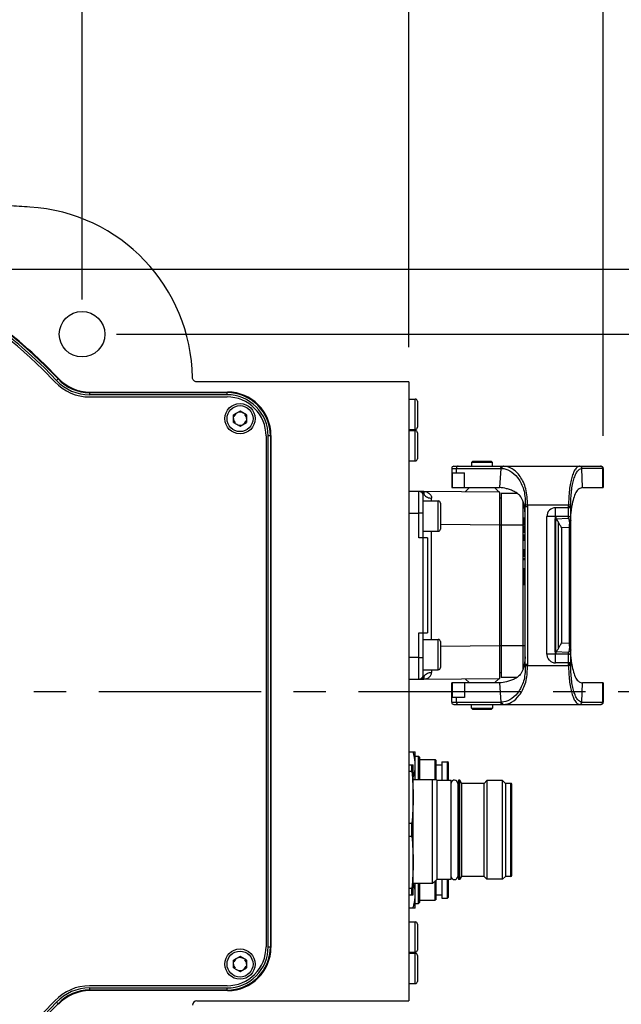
# Model space of a CAD drawing. Header units: millimetres. Extents: x 7426 to 8300, y 123 to 421.
# Tile 94 of 197: x 8019 to 8026, y 311 to 323. Entities that reach past the tile are written whole.
import ezdxf

# ---------------------------------------------------------------- set-up
doc = ezdxf.new("R2010")
doc.units = ezdxf.units.MM
doc.linetypes.add('CENTER', pattern=[0.6, 0.375, -0.075, 0.075, -0.075])
for name, color, linetype in [('中心线', 7, 'CENTER'), ('外形图', 7, 'Continuous'), ('尺寸标注', 7, 'Continuous')]:
    doc.layers.add(name, color=color, linetype=linetype)
doc.styles.add('微软雅黑', font='msyh.ttc')
doc.dimstyles.new('尺寸标注_1_20比例', dxfattribs={"dimtxt": 1.5, "dimasz": 1.25, "dimexe": 0.5, "dimexo": 0.4, "dimgap": 0.5, "dimtad": 1, "dimdec": 1, "dimlfac": 20, "dimdsep": 46, "dimtxsty": '微软雅黑', "dimcen": 0.09, "dimadec": 0, "dimazin": 0, "dimtp": 0.01, "dimtm": 0.01, "dimtfac": 1, "dimtdec": 1, "dimtofl": 0, "dimtmove": 0, "dimatfit": 3, "dimfxl": 1, "dimtolj": 1, "dimarcsym": 0})

# ---------------------------------------------------------------- blocks, each defined once
blk = doc.blocks.new('*D1232')
at = {"layer": 'Defpoints', "color": 0}
for p in [(8019.857, 324.658), (8011.607, 319.239), (8019.857, 319.239)]:
    blk.add_point(p, dxfattribs=at)
at = {"layer": '尺寸标注', "color": 0, "lineweight": -2}
for p, q in [((8011.607, 319.639), (8011.607, 325.158)), ((8019.857, 319.639), (8019.857, 325.158)), ((8012.857, 324.658), (8018.607, 324.658))]:
    blk.add_line(p, q, dxfattribs=at)
at = {"layer": '尺寸标注', "color": 0}
for points in [[(8012.857, 324.867), (8012.857, 324.45), (8011.607, 324.658)], [(8018.607, 324.45), (8018.607, 324.867), (8019.857, 324.658)]]:
    blk.add_solid(points, dxfattribs=at)
at = {"layer": '尺寸标注', "color": 0, "insert": (8015.732, 325.938), "char_height": 1.5, "attachment_point": 5, "style": '微软雅黑'}
blk.add_mtext('\\A1;165', dxfattribs=at)
blk = doc.blocks.new('*D1233')
at = {"layer": 'Defpoints', "color": 0}
for p in [(8023.632, 327.899), (8023.632, 318.689), (8010.082, 315.114)]:
    blk.add_point(p, dxfattribs=at)
at = {"layer": '尺寸标注', "color": 0, "lineweight": -2}
for p, q in [((8010.082, 315.514), (8010.082, 328.399)), ((8023.632, 319.089), (8023.632, 328.399)), ((8011.332, 327.899), (8022.382, 327.899))]:
    blk.add_line(p, q, dxfattribs=at)
at = {"layer": '尺寸标注', "color": 0}
for points in [[(8011.332, 328.108), (8011.332, 327.691), (8010.082, 327.899)], [(8022.382, 327.691), (8022.382, 328.108), (8023.632, 327.899)]]:
    blk.add_solid(points, dxfattribs=at)
at = {"layer": '尺寸标注', "color": 0, "insert": (8016.857, 329.166), "char_height": 1.5, "attachment_point": 5, "style": '微软雅黑'}
blk.add_mtext('\\A1;271', dxfattribs=at)
blk = doc.blocks.new('*D1234')
at = {"layer": 'Defpoints', "color": 0}
for p in [(8025.877, 327.899), (8023.632, 318.689), (8025.877, 317.666)]:
    blk.add_point(p, dxfattribs=at)
at = {"layer": '尺寸标注', "color": 0, "lineweight": -2}
for p, q in [((8023.632, 319.089), (8023.632, 328.399)), ((8025.877, 318.066), (8025.877, 328.399)), ((8022.382, 327.899), (8021.132, 327.899)), ((8027.127, 327.899), (8031.544, 327.899))]:
    blk.add_line(p, q, dxfattribs=at)
at = {"layer": '尺寸标注', "color": 0}
for points in [[(8022.382, 327.691), (8022.382, 328.108), (8023.632, 327.899)], [(8027.127, 328.108), (8027.127, 327.691), (8025.877, 327.899)]]:
    blk.add_solid(points, dxfattribs=at)
at = {"layer": '尺寸标注', "color": 0, "insert": (8029.961, 329.163), "char_height": 1.5, "attachment_point": 5, "style": '微软雅黑'}
blk.add_mtext('\\A1;\\A1;45', dxfattribs=at)
blk = doc.blocks.new('*D1235')
at = {"layer": 'Defpoints', "color": 0}
for p in [(8019.857, 319.239), (8019.857, 310.989), (8030.337, 310.989)]:
    blk.add_point(p, dxfattribs=at)
at = {"layer": '尺寸标注', "color": 0, "lineweight": -2}
for p, q in [((8020.257, 319.239), (8030.837, 319.239)), ((8030.337, 317.989), (8030.337, 312.239)), ((8020.257, 310.989), (8030.837, 310.989))]:
    blk.add_line(p, q, dxfattribs=at)
at = {"layer": '尺寸标注', "color": 0}
for points in [[(8030.545, 317.989), (8030.128, 317.989), (8030.337, 319.239)], [(8030.128, 312.239), (8030.545, 312.239), (8030.337, 310.989)]]:
    blk.add_solid(points, dxfattribs=at)
at = {"layer": '尺寸标注', "color": 0, "insert": (8029.057, 315.114), "char_height": 1.5, "attachment_point": 5, "rotation": 90, "style": '微软雅黑'}
blk.add_mtext('\\A1;165', dxfattribs=at)
blk = doc.blocks.new('*D1236')
at = {"layer": 'Defpoints', "color": 0}
for p in [(8011.607, 319.989), (8011.607, 310.239), (8034.266, 310.239)]:
    blk.add_point(p, dxfattribs=at)
at = {"layer": '尺寸标注', "color": 0, "lineweight": -2}
for p, q in [((8012.007, 319.989), (8034.766, 319.989)), ((8034.266, 318.739), (8034.266, 311.489)), ((8012.007, 310.239), (8034.766, 310.239))]:
    blk.add_line(p, q, dxfattribs=at)
at = {"layer": '尺寸标注', "color": 0}
for points in [[(8034.474, 318.739), (8034.058, 318.739), (8034.266, 319.989)], [(8034.058, 311.489), (8034.474, 311.489), (8034.266, 310.239)]]:
    blk.add_solid(points, dxfattribs=at)
at = {"layer": '尺寸标注', "color": 0, "ltscale": 5, "insert": (8032.986, 315.114), "char_height": 1.5, "attachment_point": 5, "rotation": 90, "style": '微软雅黑'}
blk.add_mtext('\\A1;\\A1;195±0.05', dxfattribs=at)

msp = doc.modelspace()

# ---------------------------------------------------------------- linework, layer by layer
at = {"layer": '中心线', "linetype": 'CENTER', "ltscale": 5}
msp.add_line((7978.0498, 315.1135), (8026.3155, 315.1135), dxfattribs=at)
at = {"layer": '外形图', "color": 7, "linetype": 'Continuous'}
for p, q in [((8019.5624, 318.7048), (8019.5806, 318.7219)), ((8019.5806, 318.7219), (8019.5836, 318.7283)), ((8023.6323, 318.6885), (8021.1821, 318.6885)), ((8023.6323, 318.6885), (8023.6323, 311.5385)), ((8019.9453, 318.5639), (8019.9481, 318.5705)), ((8019.9453, 318.5639), (8019.9453, 318.5389)), ((8019.9453, 318.5639), (8021.5328, 318.5639)), ((8019.9481, 318.5705), (8021.5393, 318.5705)), ((8021.5393, 318.5705), (8021.5328, 318.5639)), ((8021.5328, 318.5389), (8021.5328, 318.5639)), ((8021.5327, 318.5389), (8019.9453, 318.5389)), ((8019.9453, 318.5139), (8021.5327, 318.5139)), ((8023.6323, 318.4885), (8023.7073, 318.4885)), ((8023.7073, 318.1385), (8023.7073, 318.4885)), ((8023.7323, 318.4635), (8023.7323, 318.1635)), ((8021.6823, 318.3501), (8021.6073, 318.3068)), ((8021.7573, 318.3068), (8021.6823, 318.3501)), ((8021.6073, 318.2202), (8021.6073, 318.3068)), ((8021.6073, 318.2202), (8021.6823, 318.1769)), ((8021.6823, 318.1769), (8021.7573, 318.2202)), ((8021.7573, 318.3068), (8021.7573, 318.2202)), ((8023.6323, 318.1385), (8023.7073, 318.1385)), ((8023.6323, 318.126), (8023.7073, 318.126)), ((8023.7073, 317.776), (8023.7073, 318.126)), ((8023.7323, 318.101), (8023.7323, 317.801)), ((8021.9827, 318.064), (8021.9827, 312.1631)), ((8022.0327, 318.064), (8022.0077, 318.064)), ((8022.0077, 312.163), (8022.0077, 318.064)), ((8022.0327, 318.064), (8022.0393, 318.0706)), ((8022.0327, 318.064), (8022.0327, 312.163)), ((8022.0393, 318.0706), (8022.0393, 312.1564)), ((8023.6323, 317.776), (8023.7073, 317.776)), ((8024.3673, 317.7685), (8024.3573, 317.7585)), ((8024.5973, 317.7585), (8024.3573, 317.7585)), ((8024.3573, 317.7585), (8024.3573, 317.7135)), ((8024.5873, 317.7685), (8024.3673, 317.7685)), ((8024.5973, 317.7585), (8024.5873, 317.7685)), ((8024.5973, 317.7135), (8024.5973, 317.7585)), ((8024.1273, 317.6885), (8024.6941, 317.6885)), ((8024.1273, 317.6885), (8024.1273, 317.4663)), ((8024.1523, 317.7135), (8025.8523, 317.7135)), ((8024.1805, 317.6885), (8024.1805, 317.6363)), ((8024.6941, 317.6885), (8024.6801, 317.4663)), ((8024.7045, 317.6883), (8024.6941, 317.6885)), ((8025.6316, 317.6885), (8025.6287, 317.6884)), ((8025.8773, 317.6885), (8025.6316, 317.6885)), ((8025.6381, 317.4663), (8025.6316, 317.6885)), ((8025.8715, 317.4663), (8025.8715, 317.6885)), ((8025.8773, 317.6885), (8025.8773, 317.4663)), ((8024.1333, 317.6363), (8024.2745, 317.6363)), ((8024.1333, 317.6363), (8024.1333, 317.4663)), ((8024.2745, 317.4663), (8024.2745, 317.6363)), ((8023.7973, 317.4235), (8023.6323, 317.4235)), ((8023.7473, 316.8885), (8023.7473, 317.4235)), ((8024.6848, 317.4135), (8023.7973, 317.4235)), ((8024.1273, 317.4663), (8024.6801, 317.4663)), ((8024.2844, 317.418), (8024.3328, 317.4663)), ((8024.6218, 317.4663), (8024.6745, 317.4136)), ((8025.6381, 317.4663), (8025.8773, 317.4663)), ((8023.7973, 315.3035), (8023.7973, 317.3735)), ((8023.7973, 317.3135), (8023.9723, 317.3135)), ((8023.9723, 316.9635), (8023.9723, 317.3135)), ((8024.6848, 315.2635), (8024.6848, 317.4135)), ((8024.6848, 317.3498), (8024.6973, 317.3498)), ((8024.6973, 317.4023), (8024.8823, 317.4023)), ((8024.6973, 317.4023), (8024.6973, 315.2748)), ((8024.9519, 315.3696), (8024.9519, 317.3075)), ((8023.9973, 317.2885), (8023.9973, 316.9885)), ((8025.0018, 317.2635), (8024.9768, 317.2633)), ((8024.9769, 315.4273), (8024.9769, 317.2497)), ((8025.477, 317.2635), (8025.0018, 317.2635)), ((8025.0019, 317.25), (8025.0018, 315.427)), ((8025.5019, 317.2345), (8025.3267, 317.2345)), ((8025.4769, 317.1091), (8025.4769, 317.2345)), ((8025.502, 317.2631), (8025.477, 317.2635)), ((8025.477, 317.2496), (8025.5019, 317.2496)), ((8025.5019, 317.2541), (8025.502, 317.2586)), ((8025.5019, 317.2496), (8025.5019, 317.2541)), ((8025.5019, 315.4274), (8025.5019, 317.2496)), ((8025.502, 317.2586), (8025.502, 317.2631)), ((8023.7973, 317.1735), (8023.7473, 317.1735)), ((8024.9594, 317.119), (8024.9736, 317.1215)), ((8024.9594, 317.119), (8024.9594, 317.0403)), ((8024.9769, 317.1125), (8024.9594, 317.1125)), ((8024.9736, 317.1034), (8024.9594, 317.1059)), ((8025.3047, 317.1342), (8025.2269, 317.1342)), ((8025.2269, 315.5429), (8025.2269, 317.1342)), ((8025.3369, 317.1292), (8025.3177, 317.1307)), ((8025.3369, 317.1265), (8025.3177, 317.128)), ((8025.3369, 317.1238), (8025.3177, 317.1253)), ((8025.3369, 317.1212), (8025.3177, 317.1226)), ((8025.3369, 317.1185), (8025.3177, 317.1199)), ((8025.3369, 317.1158), (8025.3177, 317.1172)), ((8025.3369, 317.1131), (8025.3177, 317.1145)), ((8025.3369, 317.1104), (8025.3177, 317.1118)), ((8025.3369, 317.1077), (8025.3177, 317.1092)), ((8025.3369, 317.105), (8025.3177, 317.1065)), ((8025.3177, 317.1065), (8025.3177, 315.5705)), ((8025.3262, 317.135), (8025.3261, 317.1348)), ((8025.4769, 317.1347), (8025.3266, 317.1347)), ((8025.3269, 317.1347), (8025.3269, 317.1441)), ((8025.3369, 317.1319), (8025.3269, 317.1327)), ((8025.4769, 317.1091), (8025.3269, 317.1026)), ((8025.3269, 317.1044), (8025.3369, 317.105)), ((8025.3269, 317.1026), (8025.3269, 315.5744)), ((8023.7973, 316.9635), (8023.9723, 316.9635)), ((8023.8947, 315.7135), (8023.8947, 316.9635)), ((8023.9973, 317.0463), (8024.6848, 317.0386)), ((8024.6973, 317.0348), (8024.6848, 317.0348)), ((8024.9769, 317.0323), (8024.6973, 317.0323)), ((8024.9594, 317.0534), (8024.9736, 317.0559)), ((8024.9769, 317.0468), (8024.9594, 317.0468)), ((8024.9736, 317.0378), (8024.9594, 317.0403)), ((8024.9736, 317.0165), (8024.9594, 317.014)), ((8024.9594, 317.014), (8024.9594, 317.0105)), ((8024.9746, 317.0128), (8024.9594, 317.0105)), ((8024.9769, 317.0105), (8024.9594, 317.0075)), ((8024.9594, 317.0075), (8024.9594, 316.9484)), ((8024.9769, 317.0009), (8024.9594, 317.0009)), ((8024.9594, 316.9746), (8024.9769, 316.9746)), ((8025.3601, 315.6083), (8025.3601, 317.0687)), ((8025.4901, 317.0076), (8025.3945, 317.0035)), ((8025.3945, 317.0035), (8025.3945, 315.6735)), ((8025.5019, 317.0076), (8025.4901, 317.0076)), ((8025.4901, 315.6694), (8025.4901, 317.0076)), ((8023.8473, 316.8885), (8023.7473, 316.8885)), ((8023.8473, 316.8885), (8023.8473, 315.7885)), ((8024.9769, 316.9539), (8024.9594, 316.956)), ((8024.9736, 316.9459), (8024.9594, 316.9484)), ((8024.9594, 316.9221), (8024.9769, 316.9252)), ((8024.9594, 316.9221), (8024.9594, 316.8565)), ((8024.9769, 316.9156), (8024.9594, 316.9156)), ((8024.9594, 316.8828), (8024.9769, 316.8828)), ((8024.9769, 316.862), (8024.9594, 316.8641)), ((8024.9736, 316.854), (8024.9594, 316.8565)), ((8024.9594, 316.7515), (8024.9769, 316.7546)), ((8024.9594, 316.7515), (8024.9594, 316.6728)), ((8024.9769, 316.745), (8024.9594, 316.745)), ((8024.9594, 316.7121), (8024.9769, 316.7121)), ((8024.9769, 316.6867), (8024.9594, 316.6888)), ((8024.9594, 316.6793), (8024.9736, 316.6768)), ((8024.9736, 316.6703), (8024.9594, 316.6728)), ((8024.9594, 316.6465), (8024.9736, 316.649)), ((8024.9594, 316.6465), (8024.9594, 316.6334)), ((8024.9769, 316.64), (8024.9594, 316.64)), ((8024.9736, 316.6309), (8024.9594, 316.6334)), ((8024.9736, 316.5309), (8024.9594, 316.5284)), ((8024.9594, 316.5284), (8024.9594, 316.4365)), ((8024.9769, 316.519), (8024.9594, 316.5169)), ((8024.9769, 316.489), (8024.9594, 316.489)), ((8024.9769, 316.459), (8024.9594, 316.4611)), ((8024.9736, 316.4471), (8024.9594, 316.4496)), ((8024.9769, 316.4366), (8024.9594, 316.4387)), ((8024.9746, 316.4338), (8024.9594, 316.4365)), ((8024.9594, 316.4234), (8024.9769, 316.4265)), ((8024.9594, 316.4234), (8024.9594, 316.3446)), ((8024.9769, 316.4168), (8024.9594, 316.4168)), ((8024.9594, 316.384), (8024.9769, 316.384)), ((8024.9769, 316.3586), (8024.9594, 316.3607)), ((8024.9594, 316.3512), (8024.9736, 316.3487)), ((8024.9736, 316.3421), (8024.9594, 316.3446)), ((8023.7473, 315.7885), (8023.8473, 315.7885)), ((8023.7473, 315.2535), (8023.7473, 315.7885)), ((8023.7973, 315.7135), (8023.9723, 315.7135)), ((8023.9723, 315.3635), (8023.9723, 315.7135)), ((8023.9973, 315.6885), (8023.9973, 315.3885)), ((8024.6848, 315.6384), (8023.9973, 315.6307)), ((8024.6848, 315.6423), (8024.6973, 315.6423)), ((8024.6973, 315.6448), (8024.9769, 315.6448)), ((8025.3945, 315.6735), (8025.4901, 315.6694)), ((8025.4901, 315.6694), (8025.5019, 315.6694)), ((8023.7473, 315.5035), (8023.7973, 315.5035)), ((8025.3001, 315.5428), (8025.2269, 315.5428)), ((8025.3177, 315.5705), (8025.3369, 315.572)), ((8025.3177, 315.5679), (8025.3369, 315.5693)), ((8025.3177, 315.5652), (8025.3369, 315.5666)), ((8025.3177, 315.5625), (8025.3369, 315.5639)), ((8025.3177, 315.5598), (8025.3369, 315.5612)), ((8025.3177, 315.5571), (8025.3369, 315.5585)), ((8025.3177, 315.5544), (8025.3369, 315.5559)), ((8025.3177, 315.5517), (8025.3369, 315.5532)), ((8025.3177, 315.549), (8025.3369, 315.5505)), ((8025.3177, 315.5463), (8025.3369, 315.5478)), ((8025.3269, 315.5744), (8025.4769, 315.5679)), ((8025.3369, 315.572), (8025.3269, 315.5726)), ((8025.3269, 315.5443), (8025.3369, 315.5451)), ((8025.4769, 315.5423), (8025.3269, 315.5424)), ((8025.4769, 315.4274), (8025.4769, 315.5679)), ((8024.9768, 315.4137), (8025.0018, 315.4135)), ((8025.0018, 315.4135), (8025.477, 315.4135)), ((8025.5019, 315.4425), (8025.3268, 315.4425)), ((8025.4893, 315.4274), (8025.4769, 315.4274)), ((8025.502, 315.4139), (8025.477, 315.4135)), ((8023.6323, 315.2535), (8023.7973, 315.2535)), ((8023.7972, 315.2535), (8024.6848, 315.2635)), ((8023.7973, 315.3635), (8023.9723, 315.3635)), ((8024.2844, 315.259), (8024.3328, 315.2107)), ((8024.6218, 315.2107), (8024.6745, 315.2634)), ((8024.6973, 315.3273), (8024.6848, 315.3273)), ((8024.8823, 315.2748), (8024.6973, 315.2748)), ((8024.6801, 315.2107), (8024.1273, 315.2107)), ((8024.1273, 314.9885), (8024.1273, 315.2107)), ((8024.1333, 315.2107), (8024.1333, 315.0407)), ((8024.2745, 315.2107), (8024.2745, 315.0407)), ((8024.6801, 315.2107), (8024.6941, 314.9885)), ((8025.6316, 314.9885), (8025.6381, 315.2107)), ((8025.8773, 315.2107), (8025.6381, 315.2107)), ((8025.8715, 314.9885), (8025.8715, 315.2107)), ((8025.8773, 315.2107), (8025.8773, 314.9885)), ((8024.2745, 315.0407), (8024.1333, 315.0407)), ((8024.1805, 315.0407), (8024.1805, 314.9885)), ((8024.1273, 314.9885), (8024.6941, 314.9885)), ((8024.1523, 314.9635), (8025.8523, 314.9635)), ((8024.3573, 314.9185), (8024.3573, 314.9635)), ((8024.3573, 314.9185), (8024.5973, 314.9185)), ((8024.3673, 314.9085), (8024.3573, 314.9185)), ((8024.5973, 314.9185), (8024.5873, 314.9085)), ((8024.5973, 314.9635), (8024.5973, 314.9185)), ((8025.6316, 314.9885), (8025.6287, 314.9886)), ((8025.6316, 314.9885), (8025.8773, 314.9885)), ((8024.3673, 314.9085), (8024.5873, 314.9085)), ((8023.6323, 314.4166), (8023.7073, 314.4166)), ((8023.7073, 314.0935), (8023.7073, 314.4166)), ((8023.7073, 314.3635), (8023.7448, 314.3635)), ((8023.7598, 314.3485), (8023.7448, 314.3635)), ((8023.7448, 314.0935), (8023.7448, 314.3635)), ((8023.7598, 314.0935), (8023.7598, 314.3485)), ((8023.6323, 314.2635), (8023.6823, 314.2635)), ((8023.6673, 314.1861), (8023.6673, 314.2635)), ((8023.6823, 312.7635), (8023.6823, 314.2635)), ((8023.7598, 314.326), (8023.9368, 314.326)), ((8023.9368, 314.0935), (8023.9368, 314.326)), ((8023.9468, 314.316), (8023.9368, 314.326)), ((8023.9468, 314.0935), (8023.9468, 314.316)), ((8023.9468, 314.2635), (8024.0133, 314.2635)), ((8024.0133, 314.301), (8024.0798, 314.301)), ((8024.0133, 314.301), (8024.0133, 314.086)), ((8024.0798, 314.086), (8024.0798, 314.301)), ((8024.0898, 314.291), (8024.0798, 314.301)), ((8024.0898, 314.086), (8024.0898, 314.291)), ((8023.6673, 314.1861), (8023.6323, 314.1861)), ((8023.6823, 314.0935), (8023.9473, 314.0935)), ((8023.9073, 312.8935), (8023.9073, 314.0935)), ((8023.9473, 314.0935), (8023.9548, 314.086)), ((8023.9548, 314.086), (8024.1223, 314.086)), ((8023.9548, 314.086), (8023.9548, 312.941)), ((8024.1223, 312.941), (8024.1223, 314.086)), ((8024.2073, 314.036), (8024.1971, 314.036)), ((8024.1973, 314.0508), (8024.1973, 312.9762)), ((8024.2223, 314.086), (8024.2073, 314.086)), ((8024.2073, 314.086), (8024.2073, 312.941)), ((8024.2223, 312.941), (8024.2223, 314.086)), ((8024.2273, 314.0773), (8024.2223, 314.086)), ((8024.231, 314.0705), (8024.2273, 314.0773)), ((8024.2327, 314.0674), (8024.231, 314.0705)), ((8024.234, 314.0651), (8024.2327, 314.0674)), ((8024.2364, 314.0609), (8024.234, 314.0651)), ((8024.2377, 314.0584), (8024.2364, 314.0609)), ((8024.2421, 314.0505), (8024.2377, 314.0584)), ((8024.2425, 314.0497), (8024.2425, 312.976)), ((8024.3273, 314.0505), (8024.2436, 314.0505)), ((8024.5023, 314.051), (8024.3273, 314.051)), ((8024.5348, 314.0835), (8024.5023, 314.051)), ((8024.5023, 312.976), (8024.5023, 314.051)), ((8024.7148, 314.0835), (8024.5348, 314.0835)), ((8024.5348, 314.0835), (8024.5348, 312.9435)), ((8024.7148, 312.9435), (8024.7148, 314.0835)), ((8024.7473, 314.051), (8024.7148, 314.0835)), ((8024.8123, 314.051), (8024.7473, 314.051)), ((8024.7473, 314.051), (8024.7473, 312.976)), ((8024.8123, 312.976), (8024.8123, 314.051)), ((8024.8223, 312.986), (8024.8223, 314.041)), ((8023.6323, 313.5909), (8023.6673, 313.5909)), ((8023.6673, 313.4361), (8023.6673, 313.5909)), ((8023.6673, 313.4361), (8023.6323, 313.4361)), ((8024.2073, 312.991), (8024.1973, 312.991)), ((8023.9073, 312.8935), (8023.6823, 312.8935)), ((8023.7073, 312.6104), (8023.7073, 312.8935)), ((8023.7448, 312.6635), (8023.7448, 312.8935)), ((8023.7598, 312.6785), (8023.7598, 312.8935)), ((8023.9073, 312.8935), (8023.9548, 312.941)), ((8023.9368, 312.701), (8023.9368, 312.923)), ((8023.9468, 312.711), (8023.9468, 312.933)), ((8024.1223, 312.941), (8023.9548, 312.941)), ((8024.0133, 312.941), (8024.0133, 312.726)), ((8024.0798, 312.726), (8024.0798, 312.941)), ((8024.0898, 312.736), (8024.0898, 312.941)), ((8024.2223, 312.941), (8024.2073, 312.941)), ((8024.2425, 312.976), (8024.2223, 312.941)), ((8024.5023, 312.976), (8024.2425, 312.976)), ((8024.5348, 312.9435), (8024.5023, 312.976)), ((8024.7148, 312.9435), (8024.5348, 312.9435)), ((8024.7473, 312.976), (8024.7148, 312.9435)), ((8024.8123, 312.976), (8024.7473, 312.976)), ((8023.6323, 312.8409), (8023.6673, 312.8409)), ((8023.6323, 312.7635), (8023.6823, 312.7635)), ((8023.6673, 312.7635), (8023.6673, 312.8409)), ((8023.9468, 312.7635), (8024.0133, 312.7635)), ((8023.7073, 312.6635), (8023.7448, 312.6635)), ((8023.7598, 312.6785), (8023.7448, 312.6635)), ((8023.7598, 312.701), (8023.9368, 312.701)), ((8023.9468, 312.711), (8023.9368, 312.701)), ((8024.0133, 312.726), (8024.0798, 312.726)), ((8024.0898, 312.736), (8024.0798, 312.726)), ((8023.7073, 312.6104), (8023.6323, 312.6104)), ((8023.6323, 312.451), (8023.7073, 312.451)), ((8023.7073, 312.101), (8023.7073, 312.451)), ((8023.7323, 312.426), (8023.7323, 312.126)), ((8022.0077, 312.163), (8022.0327, 312.163)), ((8022.0393, 312.1564), (8022.0327, 312.163)), ((8023.6323, 312.101), (8023.7073, 312.101)), ((8023.6323, 312.0885), (8023.7073, 312.0885)), ((8023.7073, 311.7385), (8023.7073, 312.0885)), ((8021.6823, 312.0501), (8021.6073, 312.0068)), ((8021.6073, 311.9202), (8021.6073, 312.0068)), ((8021.7573, 312.0068), (8021.6823, 312.0501)), ((8021.7573, 312.0068), (8021.7573, 311.9202)), ((8023.7323, 312.0635), (8023.7323, 311.7635)), ((8021.6073, 311.9202), (8021.6823, 311.8769)), ((8021.6823, 311.8769), (8021.7573, 311.9202)), ((8023.6323, 311.7385), (8023.7073, 311.7385)), ((8021.5327, 311.7131), (8019.9453, 311.7131)), ((8019.9453, 311.6881), (8021.5327, 311.6881)), ((8019.9453, 311.6881), (8019.9453, 311.6631)), ((8021.5328, 311.6631), (8019.9453, 311.6631)), ((8019.9453, 311.6631), (8019.9481, 311.6565)), ((8021.5393, 311.6565), (8019.9481, 311.6565)), ((8021.5328, 311.6631), (8021.5328, 311.6881)), ((8021.5328, 311.6631), (8021.5393, 311.6565)), ((8019.5806, 311.5051), (8019.5624, 311.5222)), ((8019.5806, 311.5051), (8019.5836, 311.4987)), ((8021.1821, 311.5385), (8023.6323, 311.5385))]:
    msp.add_line(p, q, dxfattribs=at)
for points in [[(8025.3253, 317.1342), (8025.3214, 317.1342), (8025.3213, 317.1342), (8025.3212, 317.1344), (8025.3211, 317.1346), (8025.321, 317.1342)], [(8025.3255, 317.1363), (8025.3254, 317.1341), (8025.3253, 317.1342)], [(8025.3256, 317.1361), (8025.3257, 317.136), (8025.3256, 317.1361), (8025.3256, 317.1361), (8025.3255, 317.1363)]]:
    msp.add_lwpolyline(points, dxfattribs=at)
for centre, radius in [((8019.8573, 319.2385), 0.2629), ((8021.6823, 318.2635), 0.175), ((8021.6823, 318.2635), 0.15), ((8021.6823, 311.9635), 0.175), ((8021.6823, 311.9635), 0.15)]:
    msp.add_circle(centre, radius, dxfattribs=at)
for centre, radius, start, end in [((8015.6073, 260.8184), 60, 86.515404, 86.749703), ((8019.1328, 318.7117), 1.9994, 0.7199, 86.52159), ((8015.7323, 315.1135), 5.2754, 43.15717, 316.84283), ((8015.7323, 315.1135), 5.2504, 43.15717, 316.84283), ((8015.7323, 315.1135), 5.2254, 43.15735, 316.84263), ((8015.7323, 315.1135), 5.282, 43.18535, 51.505), ((8019.9453, 319.0638), 0.5499, 223.1551, 270.00101), ((8019.9453, 319.0638), 0.5248, 223.15368, 270.00487), ((8019.9452, 319.0638), 0.4998, 223.15276, 270.00433), ((8019.9481, 319.0703), 0.4998, 223.18096, 270.00437), ((8021.5328, 318.064), 0.4999, 359.99776, 90.00209), ((8021.5328, 318.064), 0.4749, 359.99017, 90.0084), ((8021.5328, 318.064), 0.4499, 359.99, 90.01121), ((8023.7073, 318.4635), 0.025, 0, 90), ((8021.6823, 318.2635), 0.075, 120, 160.00237), ((8021.6823, 318.2635), 0.075, 60, 100.00237), ((8021.6823, 318.2635), 0.075, 180, 220.00237), ((8021.6823, 318.2635), 0.075, 300, 340.00237), ((8021.6823, 318.2635), 0.075, 0, 40.00237), ((8021.6823, 318.2635), 0.075, 240, 280.00237), ((8023.7073, 318.1635), 0.025, 270, 0), ((8023.7073, 318.101), 0.025, 0, 90), ((8023.7073, 317.801), 0.025, 270, 0), ((8024.1523, 317.6885), 0.025, 90, 180), ((8025.8523, 317.6885), 0.025, 0, 90.00018), ((8023.7473, 317.3735), 0.05, 359.99944, 90), ((8023.7958, 317.297), 0.1265, 85.26745, 89.33677), ((8023.8717, 317.4286), 0.0756, 210.5377, 215.05664), ((8023.9723, 317.2885), 0.025, 0, 90), ((8028.4128, 317.2843), 3.4361, 180.35005, 180.57772), ((8023.9723, 316.9885), 0.025, 270, 0), ((8024.7929, 317.003), 0.6973, 0.37975, 3.29267), ((8023.9723, 315.6885), 0.025, 0, 90), ((8024.7674, 315.6748), 0.7227, 356.77333, 359.56897), ((8023.9723, 315.3885), 0.025, 270, 0), ((8028.4086, 315.3927), 3.4319, 179.4216, 179.64966), ((8031.1223, 315.4937), 5.6208, 180.67601, 180.81358), ((8023.7473, 315.3035), 0.05, 270, 0.00073), ((8023.7958, 315.3805), 0.127, 270.67778, 274.79759), ((8023.8715, 315.2488), 0.0753, 145.06341, 149.60387), ((8038.458, 315.4201), 14.5634, 180.2296, 180.34415), ((8024.1523, 314.9885), 0.025, 180, 270), ((8025.8523, 314.9885), 0.025, 270, 0), ((8023.3181, 314.2651), 0.3892, 359.54276, 359.99981), ((8023.0515, 313.9035), 0.6628, 17.14273, 17.81597), ((8023.0765, 313.9113), 0.6366, 16.6451, 17.1414), ((8024.1598, 314.051), 0.0375, 359.7825, 175.18363), ((8024.8123, 314.041), 0.01, 0, 90), ((8024.8123, 312.986), 0.01, 270, 0), ((8023.1406, 312.7299), 0.5699, 13.35878, 16.69394), ((8024.1598, 312.976), 0.0375, 184.81637, 0.2175), ((8023.3181, 312.7619), 0.3892, 0.0002, 0.45761), ((8023.7073, 312.426), 0.025, 0, 90), ((8021.5328, 312.163), 0.4499, 269.98998, 0.0112), ((8021.5328, 312.163), 0.4749, 269.99017, 0.0084), ((8021.5328, 312.163), 0.4999, 269.99774, 0.00212), ((8023.7073, 312.126), 0.025, 270, 0), ((8023.7073, 312.0635), 0.025, 0, 90), ((8021.6823, 311.9635), 0.075, 180, 220.00237), ((8021.6823, 311.9635), 0.075, 120, 160.00237), ((8021.6823, 311.9635), 0.075, 60, 100.00237), ((8021.6823, 311.9635), 0.075, 0, 40.00237), ((8021.6823, 311.9635), 0.075, 240, 280.00237), ((8021.6823, 311.9635), 0.075, 300, 340.00237), ((8023.7073, 311.7635), 0.025, 270, 0), ((8019.9453, 311.1632), 0.5499, 89.999, 136.845), ((8019.9453, 311.1632), 0.5248, 89.99513, 136.84632), ((8019.9452, 311.1632), 0.4998, 89.99563, 136.84716), ((8019.9481, 311.1567), 0.4998, 89.99562, 136.81905), ((8021.1821, 311.4885), 0.05, 90.00156, 179.27776)]:
    msp.add_arc(centre, radius, start, end, dxfattribs=at)
for centre, major_axis, start_param, end_param in [((8021.5392, 318.0704), (0.3537, 0.3537), -0.7852528, 0.7852528), ((8021.5392, 312.1566), (-0.3537, 0.3537), -3.9268454, -2.3563399)]:
    msp.add_ellipse(centre, major_axis=major_axis, ratio=0.9996955, start_param=start_param, end_param=end_param, dxfattribs=at)
for points, knots in [([(8021.1821, 318.6885), (8021.1696, 318.6885), (8021.1438, 318.6987), (8021.1322, 318.7243), (8021.132, 318.7368)], [0, 0, 0, 0, 0.4996681, 1, 1, 1, 1]), ([(8024.2017, 317.7135), (8024.198, 317.7135), (8024.1901, 317.7109), (8024.1851, 317.7046), (8024.1833, 317.701)], [0, 0, 0, 0, 0.4809443, 1, 1, 1, 1]), ([(8024.6941, 317.6885), (8024.6941, 317.6947), (8024.6978, 317.7072), (8024.7097, 317.7135), (8024.7153, 317.7135)], [0, 0, 0, 0, 0.5289938, 1, 1, 1, 1]), ([(8024.7045, 317.6883), (8024.7372, 317.6878), (8024.8087, 317.6654), (8024.8784, 317.5996), (8024.9251, 317.5282), (8024.9543, 317.4616), (8024.9731, 317.3859), (8024.9759, 317.3324), (8024.9764, 317.3049)], [0, 0, 0, 0, 0.1910559, 0.4168248, 0.5468752, 0.6881319, 0.8392096, 1, 1, 1, 1]), ([(8024.7255, 317.7135), (8024.7219, 317.7135), (8024.7141, 317.711), (8024.709, 317.7045), (8024.7072, 317.7008)], [0, 0, 0, 0, 0.4620002, 1, 1, 1, 1]), ([(8025.0017, 317.2635), (8025.0015, 317.2957), (8025.0016, 317.3587), (8024.9872, 317.4492), (8024.9586, 317.5289), (8024.911, 317.6124), (8024.8376, 317.6879), (8024.7602, 317.7135), (8024.7255, 317.7135)], [0, 0, 0, 0, 0.1664692, 0.3251158, 0.4707769, 0.6015679, 0.8204957, 1, 1, 1, 1]), ([(8025.6048, 317.7135), (8025.5853, 317.7135), (8025.5553, 317.6844), (8025.532, 317.6372), (8025.5129, 317.5817), (8025.4977, 317.5144), (8025.4814, 317.4072), (8025.4779, 317.3221), (8025.4771, 317.2635)], [0, 0, 0, 0, 0.1199616, 0.2143516, 0.3338751, 0.4769555, 0.6394676, 1, 1, 1, 1]), ([(8025.502, 317.2631), (8025.5028, 317.3181), (8025.5062, 317.398), (8025.5222, 317.4987), (8025.5373, 317.5623), (8025.5562, 317.615), (8025.5799, 317.6605), (8025.6094, 317.688), (8025.6287, 317.6884)], [0, 0, 0, 0, 0.3556118, 0.5167021, 0.6593026, 0.7791294, 0.874797, 1, 1, 1, 1]), ([(8025.6048, 317.7135), (8025.6087, 317.7135), (8025.6172, 317.7113), (8025.6233, 317.705), (8025.6254, 317.7012)], [0, 0, 0, 0, 0.4775887, 1, 1, 1, 1]), ([(8025.6316, 317.6885), (8025.6316, 317.6948), (8025.6268, 317.7079), (8025.6138, 317.7135), (8025.6077, 317.7135)], [0, 0, 0, 0, 0.5076175, 1, 1, 1, 1]), ([(8025.8715, 317.6885), (8025.8715, 317.6928), (8025.8693, 317.7015), (8025.8631, 317.708), (8025.8595, 317.7102)], [0, 0, 0, 0, 0.5041993, 1, 1, 1, 1]), ([(8023.8069, 317.4183), (8023.8063, 317.4191), (8023.8038, 317.4219), (8023.7999, 317.4234), (8023.7972, 317.4235)], [0, 0, 0, 0, 0.2756473, 1, 1, 1, 1]), ([(8023.8063, 317.4231), (8023.8166, 317.4222), (8023.8372, 317.4178), (8023.8655, 317.4029), (8023.8884, 317.3786), (8023.8954, 317.3559), (8023.8948, 317.3443)], [0, 0, 0, 0, 0.2405965, 0.4833231, 0.7318227, 1, 1, 1, 1]), ([(8023.8066, 317.3902), (8023.8081, 317.3938), (8023.8114, 317.4028), (8023.8102, 317.4136), (8023.8069, 317.4183)], [0, 0, 0, 0, 0.4100568, 1, 1, 1, 1]), ([(8024.9633, 317.264), (8024.9566, 317.2981), (8024.94, 317.3486), (8024.893, 317.3977), (8024.8513, 317.4223), (8024.8073, 317.4407), (8024.7508, 317.4582), (8024.7078, 317.4663), (8024.6801, 317.4663)], [0, 0, 0, 0, 0.275979, 0.4031946, 0.5306107, 0.6574092, 0.7802782, 1, 1, 1, 1]), ([(8025.6381, 317.4663), (8025.6242, 317.4663), (8025.5921, 317.4526), (8025.5573, 317.406), (8025.5314, 317.3373), (8025.5198, 317.2839), (8025.5146, 317.2542)], [0, 0, 0, 0, 0.1600287, 0.3719047, 0.6539829, 1, 1, 1, 1]), ([(8023.7973, 317.3735), (8023.7973, 317.3749), (8023.7985, 317.3814), (8023.803, 317.3866), (8023.8066, 317.3902)], [0, 0, 0, 0, 0.2176024, 1, 1, 1, 1]), ([(8023.8098, 317.3852), (8023.819, 317.3721), (8023.846, 317.3514), (8023.8785, 317.3447), (8023.8948, 317.3443)], [0, 0, 0, 0, 0.4939096, 1, 1, 1, 1]), ([(8023.8946, 317.3152), (8023.8946, 317.3178), (8023.8947, 317.3275), (8023.8947, 317.3372), (8023.8948, 317.3443)], [0, 0, 0, 0, 0.262664, 1, 1, 1, 1]), ([(8024.9769, 317.1663), (8024.9748, 317.1838), (8024.9722, 317.2071), (8024.969, 317.2303), (8024.9681, 317.236)], [0, 0, 0, 0, 0.7529969, 1, 1, 1, 1]), ([(8024.9769, 317.2497), (8024.977, 317.2498), (8024.9778, 317.2495), (8024.979, 317.2498), (8024.9814, 317.2497), (8024.9859, 317.2498), (8024.9928, 317.2499), (8024.9987, 317.2499), (8025.0019, 317.25)], [0, 0, 0, 0, 0.0199294, 0.0771379, 0.1695003, 0.2938115, 0.6184415, 1, 1, 1, 1]), ([(8025.3267, 317.2345), (8025.3012, 317.2345), (8025.2481, 317.2129), (8025.2269, 317.1597), (8025.2269, 317.1342)], [0, 0, 0, 0, 0.5002398, 1, 1, 1, 1]), ([(8025.3269, 317.1441), (8025.3269, 317.1493), (8025.3268, 317.1794), (8025.3267, 317.2096), (8025.3267, 317.2345)], [0, 0, 0, 0, 0.1715544, 1, 1, 1, 1]), ([(8025.321, 317.1342), (8025.32, 317.1342), (8025.3145, 317.1342), (8025.3091, 317.1342), (8025.3047, 317.1342)], [0, 0, 0, 0, 0.1928799, 1, 1, 1, 1]), ([(8025.3266, 317.1347), (8025.3266, 317.1348), (8025.3265, 317.1349), (8025.3263, 317.1351), (8025.3262, 317.135)], [0, 0, 0, 0, 0.5506294, 1, 1, 1, 1]), ([(8025.3601, 317.0687), (8025.3584, 317.0723), (8025.3521, 317.0841), (8025.3425, 317.0949), (8025.3339, 317.0993)], [0, 0, 0, 0, 0.2881287, 1, 1, 1, 1]), ([(8025.5019, 317.1098), (8025.5019, 317.1161), (8025.4965, 317.1294), (8025.4832, 317.1347), (8025.4769, 317.1347)], [0, 0, 0, 0, 0.4995687, 1, 1, 1, 1]), ([(8025.4769, 317.1091), (8025.4832, 317.1091), (8025.4965, 317.1038), (8025.5019, 317.0906), (8025.5019, 317.0842)], [0, 0, 0, 0, 0.5002016, 1, 1, 1, 1]), ([(8025.4769, 317.1091), (8025.478, 317.1084), (8025.4799, 317.1048), (8025.4838, 317.0937), (8025.4852, 317.0831), (8025.4862, 317.075)], [0, 0, 0, 0, 0.1139662, 0.319098, 1, 1, 1, 1]), ([(8025.4862, 317.075), (8025.4865, 317.0726), (8025.4877, 317.062), (8025.4885, 317.0513), (8025.489, 317.0431)], [0, 0, 0, 0, 0.2257808, 1, 1, 1, 1]), ([(8025.3945, 317.0035), (8025.3895, 317.015), (8025.3782, 317.0369), (8025.3652, 317.0579), (8025.3601, 317.0687)], [0, 0, 0, 0, 0.5122902, 1, 1, 1, 1]), ([(8025.3505, 315.5923), (8025.3514, 315.5934), (8025.355, 315.5985), (8025.3581, 315.604), (8025.3601, 315.6083)], [0, 0, 0, 0, 0.2368093, 1, 1, 1, 1]), ([(8025.3601, 315.6083), (8025.3652, 315.6192), (8025.3782, 315.6401), (8025.3895, 315.662), (8025.3945, 315.6735)], [0, 0, 0, 0, 0.4878185, 1, 1, 1, 1]), ([(8025.4862, 315.6019), (8025.4859, 315.5996), (8025.4848, 315.5917), (8025.4835, 315.5839), (8025.482, 315.5785)], [0, 0, 0, 0, 0.2961945, 1, 1, 1, 1]), ([(8025.489, 315.6341), (8025.4888, 315.6312), (8025.4881, 315.6204), (8025.4871, 315.6097), (8025.4862, 315.6019)], [0, 0, 0, 0, 0.2726603, 1, 1, 1, 1]), ([(8024.9769, 315.5107), (8024.9748, 315.4932), (8024.9722, 315.4701), (8024.969, 315.447), (8024.9682, 315.4413)], [0, 0, 0, 0, 0.7529721, 1, 1, 1, 1]), ([(8025.2269, 315.5429), (8025.2269, 315.5298), (8025.232, 315.5035), (8025.2542, 315.4702), (8025.2874, 315.4478), (8025.3138, 315.4425), (8025.3268, 315.4425)], [0, 0, 0, 0, 0.2500294, 0.5000071, 0.7499833, 1, 1, 1, 1]), ([(8025.3264, 315.5429), (8025.3263, 315.543), (8025.3258, 315.5426), (8025.3249, 315.5429), (8025.3232, 315.5427), (8025.3208, 315.5428), (8025.3164, 315.5428), (8025.3094, 315.5428), (8025.3035, 315.5428), (8025.3001, 315.5428)], [0, 0, 0, 0, 0.0191446, 0.0440601, 0.1122147, 0.2044144, 0.3200559, 0.618541, 1, 1, 1, 1]), ([(8025.3269, 315.4425), (8025.3269, 315.4548), (8025.3269, 315.4777), (8025.3269, 315.5047), (8025.3268, 315.5225), (8025.327, 315.532), (8025.3267, 315.5383), (8025.327, 315.5414), (8025.3269, 315.5423)], [0, 0, 0, 0, 0.369324, 0.6864987, 0.8111552, 0.9070273, 0.9707259, 1, 1, 1, 1]), ([(8025.3393, 315.581), (8025.3403, 315.5817), (8025.3444, 315.585), (8025.3481, 315.589), (8025.3505, 315.5923)], [0, 0, 0, 0, 0.2353717, 1, 1, 1, 1]), ([(8025.5019, 315.5928), (8025.5019, 315.5864), (8025.4965, 315.5732), (8025.4833, 315.5679), (8025.4769, 315.5679)], [0, 0, 0, 0, 0.499339, 1, 1, 1, 1]), ([(8025.482, 315.5785), (8025.4813, 315.576), (8025.48, 315.5724), (8025.478, 315.5687), (8025.4769, 315.5679)], [0, 0, 0, 0, 0.6448137, 1, 1, 1, 1]), ([(8025.4769, 315.5423), (8025.4832, 315.5423), (8025.4965, 315.5476), (8025.5019, 315.5609), (8025.5019, 315.5672)], [0, 0, 0, 0, 0.500431, 1, 1, 1, 1]), ([(8024.9634, 315.4134), (8024.9567, 315.3792), (8024.9401, 315.3287), (8024.8932, 315.2794), (8024.8514, 315.2548), (8024.8075, 315.2364), (8024.7509, 315.2188), (8024.7078, 315.2107), (8024.6801, 315.2107)], [0, 0, 0, 0, 0.2760584, 0.4032638, 0.5306547, 0.6574388, 0.780301, 1, 1, 1, 1]), ([(8024.9764, 315.3721), (8024.9759, 315.3446), (8024.9731, 315.2911), (8024.9543, 315.2154), (8024.9251, 315.1488), (8024.8784, 315.0774), (8024.8087, 315.0116), (8024.7372, 314.9892), (8024.7045, 314.9887)], [0, 0, 0, 0, 0.1607903, 0.311868, 0.4531246, 0.583175, 0.8089439, 1, 1, 1, 1]), ([(8024.7255, 314.9635), (8024.7582, 314.9635), (8024.8306, 314.986), (8024.9015, 315.0534), (8024.9487, 315.1285), (8024.9787, 315.2003), (8024.998, 315.2826), (8025.0008, 315.3411), (8025.0014, 315.3711)], [0, 0, 0, 0, 0.1823446, 0.4015023, 0.5311214, 0.6751723, 0.8326579, 1, 1, 1, 1]), ([(8024.9769, 315.4273), (8024.977, 315.4272), (8024.9777, 315.4274), (8024.9791, 315.4272), (8024.9814, 315.4273), (8024.9859, 315.4272), (8024.9928, 315.4272), (8024.9987, 315.4271), (8025.0019, 315.427)], [0, 0, 0, 0, 0.019922, 0.0771256, 0.1694871, 0.2937985, 0.6184355, 1, 1, 1, 1]), ([(8025.4771, 315.4135), (8025.4779, 315.3549), (8025.4814, 315.2698), (8025.4977, 315.1626), (8025.5129, 315.0953), (8025.532, 315.0398), (8025.5553, 314.9926), (8025.5853, 314.9635), (8025.6048, 314.9635)], [0, 0, 0, 0, 0.3605325, 0.5230445, 0.666125, 0.7856484, 0.8800384, 1, 1, 1, 1]), ([(8025.5019, 315.4274), (8025.5016, 315.4275), (8025.5004, 315.4271), (8025.4981, 315.4275), (8025.4941, 315.4273), (8025.4911, 315.4274), (8025.4893, 315.4274)], [0, 0, 0, 0, 0.0699323, 0.2696429, 0.5868328, 1, 1, 1, 1]), ([(8025.6287, 314.9886), (8025.6094, 314.989), (8025.5799, 315.0165), (8025.5562, 315.062), (8025.5373, 315.1147), (8025.5222, 315.1783), (8025.5062, 315.279), (8025.5028, 315.3589), (8025.502, 315.4139)], [0, 0, 0, 0, 0.125203, 0.2208706, 0.3406974, 0.4832979, 0.6443882, 1, 1, 1, 1]), ([(8025.5147, 315.4224), (8025.5199, 315.3928), (8025.5315, 315.3394), (8025.5574, 315.2708), (8025.5922, 315.2244), (8025.6242, 315.2107), (8025.6381, 315.2107)], [0, 0, 0, 0, 0.3460007, 0.6280359, 0.8399021, 1, 1, 1, 1]), ([(8023.7972, 315.2535), (8023.8002, 315.2536), (8023.8076, 315.2569), (8023.8099, 315.2645), (8023.8103, 315.2687)], [0, 0, 0, 0, 0.419795, 1, 1, 1, 1]), ([(8023.8066, 315.2868), (8023.8052, 315.2881), (8023.8009, 315.2928), (8023.7973, 315.2989), (8023.7973, 315.3035)], [0, 0, 0, 0, 0.2907568, 1, 1, 1, 1]), ([(8023.8064, 315.2539), (8023.8167, 315.2548), (8023.8373, 315.2592), (8023.8656, 315.2741), (8023.8884, 315.2984), (8023.8955, 315.3211), (8023.8948, 315.3327)], [0, 0, 0, 0, 0.2408203, 0.4835249, 0.7319201, 1, 1, 1, 1]), ([(8023.8103, 315.2687), (8023.8103, 315.2698), (8023.8106, 315.276), (8023.8086, 315.2821), (8023.8066, 315.2868)], [0, 0, 0, 0, 0.1772791, 1, 1, 1, 1]), ([(8023.8098, 315.2919), (8023.8189, 315.3049), (8023.846, 315.3256), (8023.8785, 315.3323), (8023.8948, 315.3327)], [0, 0, 0, 0, 0.4939306, 1, 1, 1, 1]), ([(8024.1805, 314.9885), (8024.1805, 314.9823), (8024.1841, 314.9698), (8024.1961, 314.9635), (8024.2017, 314.9635)], [0, 0, 0, 0, 0.5289837, 1, 1, 1, 1]), ([(8024.7048, 314.9668), (8024.7031, 314.9679), (8024.6969, 314.9735), (8024.6941, 314.9822), (8024.6941, 314.9885)], [0, 0, 0, 0, 0.2401612, 1, 1, 1, 1]), ([(8025.6048, 314.9635), (8025.6088, 314.9635), (8025.6173, 314.9658), (8025.6234, 314.9722), (8025.6255, 314.9761)], [0, 0, 0, 0, 0.477692, 1, 1, 1, 1]), ([(8025.6197, 314.9669), (8025.6233, 314.969), (8025.6295, 314.9755), (8025.6316, 314.9842), (8025.6316, 314.9885)], [0, 0, 0, 0, 0.4954217, 1, 1, 1, 1]), ([(8025.8474, 314.9635), (8025.8516, 314.9635), (8025.8601, 314.9659), (8025.8662, 314.9723), (8025.8682, 314.976)], [0, 0, 0, 0, 0.4956505, 1, 1, 1, 1]), ([(8023.7073, 314.2651), (8023.7073, 314.3035), (8023.6993, 314.3551), (8023.6843, 314.4043), (8023.6802, 314.4166)], [0, 0, 0, 0, 0.7481235, 1, 1, 1, 1]), ([(8023.6802, 312.6104), (8023.6843, 312.6227), (8023.6993, 312.6719), (8023.7073, 312.7235), (8023.7073, 312.7619)], [0, 0, 0, 0, 0.2518764, 1, 1, 1, 1])]:
    msp.add_open_spline(points, degree=3, knots=knots, dxfattribs=at)
for points in [[(8024.1833, 317.701), (8024.1814, 317.6972), (8024.1805, 317.6928), (8024.1805, 317.6885)], [(8024.7072, 317.7008), (8024.7054, 317.6969), (8024.7045, 317.6926), (8024.7045, 317.6883)], [(8025.6254, 317.7012), (8025.6276, 317.6974), (8025.6287, 317.6928), (8025.6287, 317.6884)], [(8025.8521, 317.713), (8025.8506, 317.7133), (8025.849, 317.7135), (8025.8474, 317.7135)], [(8025.8595, 317.7102), (8025.8572, 317.7115), (8025.8547, 317.7125), (8025.8521, 317.713)], [(8023.7803, 317.4194), (8023.7744, 317.4221), (8023.7677, 317.4235), (8023.7612, 317.4235)], [(8023.7964, 317.4075), (8023.792, 317.4125), (8023.7864, 317.4166), (8023.7803, 317.4194)], [(8023.8066, 317.3902), (8023.8044, 317.3965), (8023.8009, 317.4025), (8023.7964, 317.4075)], [(8024.9764, 317.3049), (8024.9766, 317.291), (8024.9767, 317.2772), (8024.9768, 317.2633)], [(8024.9681, 317.236), (8024.9667, 317.2454), (8024.9652, 317.2547), (8024.9633, 317.264)], [(8025.0018, 317.2635), (8025.0018, 317.259), (8025.0018, 317.2545), (8025.0019, 317.25)], [(8025.477, 317.2496), (8025.477, 317.2543), (8025.4769, 317.2589), (8025.477, 317.2635)], [(8025.4769, 317.2345), (8025.4769, 317.2395), (8025.4769, 317.2446), (8025.477, 317.2496)], [(8025.5078, 317.2106), (8025.5057, 317.1959), (8025.5038, 317.1811), (8025.5019, 317.1663)], [(8025.5146, 317.2542), (8025.5121, 317.2397), (8025.5099, 317.2252), (8025.5078, 317.2106)], [(8023.6323, 317.1733), (8023.6706, 317.1733), (8023.7089, 317.1734), (8023.7473, 317.1733)], [(8025.3339, 317.0993), (8025.3317, 317.1004), (8025.3293, 317.1013), (8025.3269, 317.1019)], [(8023.7473, 315.5035), (8023.7089, 315.5035), (8023.6706, 315.5036), (8023.6323, 315.5036)], [(8025.3269, 315.5751), (8025.3313, 315.5762), (8025.3356, 315.5783), (8025.3393, 315.581)], [(8025.5019, 315.5107), (8025.5038, 315.4959), (8025.5057, 315.4811), (8025.5078, 315.4663)], [(8024.9682, 315.4413), (8024.9668, 315.432), (8024.9652, 315.4227), (8024.9634, 315.4134)], [(8024.9768, 315.4137), (8024.9767, 315.3998), (8024.9766, 315.386), (8024.9764, 315.3721)], [(8025.0014, 315.3711), (8025.0016, 315.3852), (8025.0017, 315.3994), (8025.0018, 315.4135)], [(8025.0018, 315.427), (8025.0018, 315.4225), (8025.0018, 315.418), (8025.0018, 315.4135)], [(8025.477, 315.4135), (8025.4769, 315.4181), (8025.477, 315.4227), (8025.4769, 315.4274)], [(8025.5078, 315.4663), (8025.5099, 315.4516), (8025.5122, 315.437), (8025.5147, 315.4224)], [(8023.7804, 315.2577), (8023.7745, 315.255), (8023.7678, 315.2535), (8023.7612, 315.2535)], [(8023.7964, 315.2694), (8023.792, 315.2645), (8023.7864, 315.2604), (8023.7804, 315.2577)], [(8023.8066, 315.2868), (8023.8044, 315.2805), (8023.8009, 315.2744), (8023.7964, 315.2694)], [(8024.6941, 314.9885), (8024.6976, 314.9886), (8024.7011, 314.9886), (8024.7045, 314.9887)], [(8024.7045, 314.9887), (8024.7045, 314.9803), (8024.7089, 314.9705), (8024.7161, 314.9662)], [(8024.7153, 314.9635), (8024.7116, 314.9635), (8024.7078, 314.9648), (8024.7048, 314.9668)], [(8024.7161, 314.9662), (8024.7189, 314.9645), (8024.7223, 314.9635), (8024.7255, 314.9635)], [(8025.6077, 314.9635), (8025.6118, 314.9635), (8025.6161, 314.9647), (8025.6197, 314.9669)], [(8025.6255, 314.9761), (8025.6276, 314.9798), (8025.6287, 314.9843), (8025.6287, 314.9886)], [(8025.8682, 314.976), (8025.8703, 314.9798), (8025.8715, 314.9842), (8025.8715, 314.9885)], [(8023.6951, 314.1654), (8023.7026, 314.197), (8023.707, 314.2295), (8023.7073, 314.262)], [(8023.6673, 314.1861), (8023.6768, 314.0873), (8023.6823, 313.9878), (8023.6823, 313.8885)], [(8023.6825, 314.1207), (8023.6873, 314.1354), (8023.6915, 314.1503), (8023.6951, 314.1654)], [(8023.6823, 313.8885), (8023.6823, 313.7892), (8023.6768, 313.6897), (8023.6673, 313.5909)], [(8023.6673, 313.4361), (8023.6768, 313.3373), (8023.6823, 313.2378), (8023.6823, 313.1385)], [(8023.6823, 313.1385), (8023.6823, 313.0392), (8023.6768, 312.9397), (8023.6673, 312.8409)], [(8023.7073, 312.7651), (8023.707, 312.7975), (8023.7026, 312.83), (8023.6951, 312.8616)]]:
    msp.add_open_spline(points, degree=3, dxfattribs=at)

# ---------------------------------------------------------------- dimensions: what is measured, and where the dimension line sits
at = {"layer": '尺寸标注'}
for base, p1, p2, picture, middle in [((8023.6323, 327.8995), (8010.0823, 315.1135), (8023.6323, 318.6885), '*D1233', (8016.8573, 329.1659)), ((8019.8573, 324.6585), (8011.6073, 319.2385), (8019.8573, 319.2385), '*D1232', (8015.7323, 325.938))]:
    dim = msp.add_linear_dim(base=base, p1=p1, p2=p2, dimstyle='尺寸标注_1_20比例', dxfattribs=at)
    dim.commit()
    dim.dimension.update_dxf_attribs({"geometry": picture, "text_midpoint": middle})
dim = msp.add_linear_dim(base=(8025.8773, 327.8995), p1=(8023.6323, 318.6885), p2=(8025.8773, 317.6657), text='\\A1;45', dimstyle='尺寸标注_1_20比例', override={"dimtxsty": '微软雅黑'}, dxfattribs=at)
dim.commit()
dim.dimension.update_dxf_attribs({"geometry": '*D1234', "text_midpoint": (8029.9609, 329.1625)})
dim = msp.add_linear_dim(base=(8034.2659, 310.2385), p1=(8011.6073, 319.9885), p2=(8011.6073, 310.2385), angle=90, text='\\A1;<>±0.05', dimstyle='尺寸标注_1_20比例', override={"dimtxsty": '微软雅黑'}, dxfattribs=at)
dim.commit()
dim.dimension.update_dxf_attribs({"geometry": '*D1236', "text_midpoint": (8032.9864, 315.1135)})
dim = msp.add_linear_dim(base=(8030.3367, 310.9885), p1=(8019.8573, 319.2385), p2=(8019.8573, 310.9885), angle=90, dimstyle='尺寸标注_1_20比例', dxfattribs=at)
dim.commit()
dim.dimension.update_dxf_attribs({"geometry": '*D1235', "text_midpoint": (8029.0572, 315.1135)})

doc.saveas('drawing.dxf')
